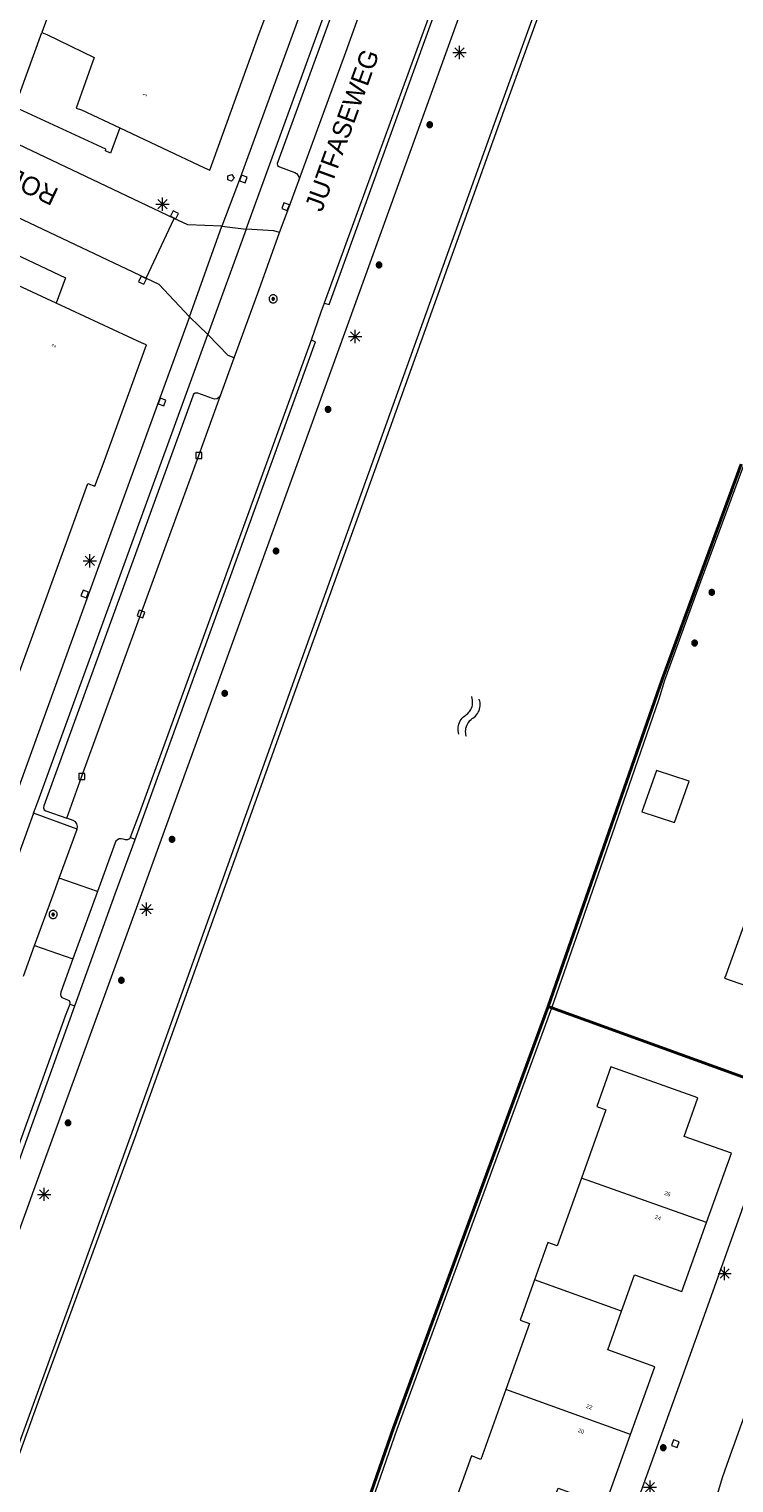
# Model space of a CAD drawing. Header units: metres. Extents: x 135779 to 137489, y 452643 to 455118.
# Tile 194 of 256: x 136476 to 136529, y 453526 to 453636. Entities that reach past the tile are written whole.
import ezdxf
from ezdxf.enums import TextEntityAlignment as Align

# ---------------------------------------------------------------- set-up
doc = ezdxf.new("R2010")
doc.units = ezdxf.units.M
doc.linetypes.add('DGN_Style_4', pattern=[89.853097, 44.898487, -22.449243, 0.056123, -22.449243])
for name, color, linetype, lineweight in [('KTop_NAR_Huisnummer (t)', 7, 'Continuous', 13), ('KTop_NAR_Huisnummer tijdelijk (t)', 7, 'Continuous', 13), ('KTop_ORL_Weg_Straatnaam (t)', 7, 'Continuous', 13), ('KTop_OTD_Gesloten verharding', 15, 'Continuous', 13), ('KTop_PAL_Lichtmast', 40, 'Continuous', 13), ('KTop_PND_Grondvlaksituatie van BAG-pand [tachy]', 1, 'Continuous', 13), ('KTop_PND_Pandscheiding', 40, 'Continuous', 13), ('KTop_PUT_Brandkraan of -put', 1, 'Continuous', 13), ('KTop_PUT_Inspectie- of rioolput', 15, 'Continuous', 13), ('KTop_PUT_Kolk', 15, 'Continuous', 13), ('KTop_SHD_Damwand (l)', 1, 'Continuous', 40), ('KTop_SHD_Hek (l)', 15, 'DGN_Style_4', 40), ('KTop_SHD_Kademuur', 16, 'Continuous', 13), ('KTop_SYM_Water', 150, 'Continuous', 0), ('KTop_VGO_Boom', 92, 'Continuous', 13), ('KTop_WGD_Fietspad', 40, 'Continuous', 13), ('KTop_WGD_Rijbaan_Lokale weg', 251, 'Continuous', 13), ('KTop_WGD_Rijbaan_Lokale weg_verkeersdrempel', 40, 'Continuous', 13), ('KTop_WGD_Voetpad', 251, 'Continuous', 13)]:
    doc.layers.add(name, color=color, linetype=linetype, lineweight=lineweight)
doc.styles.add('Style-ROVU', font='ROVU.shx')
doc.styles.add('Style-ROVUCURSIEF', font='ROVUCURSIEF.shx')

# ---------------------------------------------------------------- blocks, each defined once
blk = doc.blocks.new('PAL_Lichtmast')
at = {"layer": 'KTop_PAL_Lichtmast'}
for p, q in [((-0.35, -0.35), (0.35, 0.35)), ((0.35, -0.35), (-0.35, 0.35)), ((0, -0.5), (0, 0.5)), ((-0.5, 0), (0.5, 0))]:
    blk.add_line(p, q, dxfattribs=at)
blk = doc.blocks.new('PUT_Brandkraan_of_-put')
at = {"layer": 'KTop_PUT_Brandkraan of -put'}
for p, q in [((-0.25, 0.03), (0, 0.25)), ((-0.16, -0.25), (-0.25, 0.03)), ((0, 0.25), (0.25, 0.03)), ((0.25, 0.03), (0.16, -0.25)), ((0.16, -0.25), (-0.16, -0.25))]:
    blk.add_line(p, q, dxfattribs=at)
blk = doc.blocks.new('PUT_Inspectie-_of_rioolput')
at = {"layer": 'KTop_PUT_Inspectie- of rioolput', "flags": 128}
for points in [[(0.31, 0), (0.31, 0.03), (0.3, 0.06), (0.29, 0.1), (0.28, 0.13), (0.27, 0.15), (0.25, 0.18), (0.23, 0.21), (0.21, 0.23), (0.18, 0.25), (0.15, 0.27), (0.13, 0.28), (0.1, 0.29), (0.06, 0.3), (0.03, 0.31), (0, 0.31), (-0.03, 0.31), (-0.06, 0.3), (-0.1, 0.29), (-0.13, 0.28), (-0.16, 0.27), (-0.18, 0.25), (-0.21, 0.23), (-0.23, 0.21), (-0.25, 0.18), (-0.27, 0.15), (-0.28, 0.13), (-0.29, 0.1), (-0.3, 0.06), (-0.31, 0.03), (-0.31, 0), (-0.31, -0.03), (-0.3, -0.06), (-0.29, -0.1), (-0.28, -0.13), (-0.27, -0.16), (-0.25, -0.18), (-0.23, -0.21), (-0.21, -0.23), (-0.18, -0.25), (-0.15, -0.27), (-0.13, -0.28), (-0.1, -0.29), (-0.06, -0.3), (-0.03, -0.31), (0, -0.31), (0.03, -0.31), (0.06, -0.3), (0.1, -0.29), (0.13, -0.28), (0.15, -0.27), (0.18, -0.25), (0.21, -0.23), (0.23, -0.21), (0.25, -0.18), (0.27, -0.15), (0.28, -0.13), (0.29, -0.1), (0.3, -0.06), (0.31, -0.03), (0.31, 0)], [(0.1, 0), (0.09, 0.01), (0.09, 0.02), (0.09, 0.03), (0.09, 0.04), (0.08, 0.05), (0.08, 0.06), (0.07, 0.06), (0.06, 0.07), (0.06, 0.08), (0.05, 0.08), (0.04, 0.09), (0.03, 0.09), (0.02, 0.09), (0.01, 0.09), (0, 0.09), (-0.01, 0.09), (-0.02, 0.09), (-0.03, 0.09), (-0.04, 0.09), (-0.05, 0.08), (-0.06, 0.08), (-0.06, 0.07), (-0.07, 0.06), (-0.08, 0.06), (-0.08, 0.05), (-0.09, 0.04), (-0.09, 0.03), (-0.09, 0.02), (-0.09, 0.01), (-0.09, 0), (-0.09, -0.01), (-0.09, -0.02), (-0.09, -0.03), (-0.09, -0.04), (-0.08, -0.05), (-0.08, -0.06), (-0.07, -0.06), (-0.06, -0.07), (-0.06, -0.08), (-0.05, -0.08), (-0.04, -0.09), (-0.03, -0.09), (-0.02, -0.09), (-0.01, -0.09), (0, -0.09), (0.01, -0.09), (0.02, -0.09), (0.03, -0.09), (0.04, -0.09), (0.05, -0.08), (0.06, -0.08), (0.06, -0.07), (0.07, -0.06), (0.08, -0.06), (0.08, -0.05), (0.09, -0.04), (0.09, -0.03), (0.09, -0.02), (0.09, -0.01), (0.1, 0)], [(0.04, 0), (0.03, 0), (0.03, 0.01), (0.03, 0.01), (0.03, 0.01), (0.03, 0.02), (0.03, 0.02), (0.03, 0.02), (0.02, 0.03), (0.02, 0.03), (0.02, 0.03), (0.01, 0.03), (0.01, 0.03), (0.01, 0.03), (0, 0.03), (0, 0.03), (0, 0.03), (-0.01, 0.03), (-0.01, 0.03), (-0.01, 0.03), (-0.02, 0.03), (-0.02, 0.03), (-0.02, 0.03), (-0.03, 0.02), (-0.03, 0.02), (-0.03, 0.02), (-0.03, 0.01), (-0.03, 0.01), (-0.03, 0.01), (-0.03, 0), (-0.03, 0), (-0.03, 0), (-0.03, -0.01), (-0.03, -0.01), (-0.03, -0.01), (-0.03, -0.02), (-0.03, -0.02), (-0.03, -0.02), (-0.02, -0.03), (-0.02, -0.03), (-0.02, -0.03), (-0.01, -0.03), (-0.01, -0.03), (-0.01, -0.03), (0, -0.03), (0, -0.03), (0, -0.03), (0.01, -0.03), (0.01, -0.03), (0.01, -0.03), (0.02, -0.03), (0.02, -0.03), (0.02, -0.03), (0.03, -0.02), (0.03, -0.02), (0.03, -0.02), (0.03, -0.01), (0.03, -0.01), (0.03, -0.01), (0.03, 0), (0.04, 0)], [(0.01, 0.02), (0.01, 0.02), (0.01, 0.02), (0, 0.02), (0, 0.02), (0, 0.02), (0, 0.02), (-0.01, 0.02), (-0.01, 0.02), (-0.01, 0.02), (-0.01, 0.02), (-0.01, 0.02), (-0.02, 0.02), (-0.02, 0.01), (-0.02, 0.01), (-0.02, 0.01), (-0.02, 0.01), (-0.02, 0.01), (-0.02, 0), (-0.02, 0), (-0.02, 0), (-0.02, 0), (-0.02, -0.01), (-0.02, -0.01), (-0.02, -0.01), (-0.02, -0.01), (-0.02, -0.01), (-0.02, -0.02), (-0.01, -0.02), (-0.01, -0.02), (-0.01, -0.02), (-0.01, -0.02), (-0.01, -0.02), (0, -0.02), (0, -0.02), (0, -0.02), (0, -0.02), (0.01, -0.02), (0.01, -0.02), (0.01, -0.02), (0.01, -0.02), (0.01, -0.02), (0.02, -0.02), (0.02, -0.01), (0.02, -0.01), (0.02, -0.01), (0.02, -0.01), (0.02, -0.01), (0.02, 0), (0.02, 0), (0.02, 0), (0.02, 0), (0.02, 0.01), (0.02, 0.01), (0.02, 0.01), (0.02, 0.01), (0.02, 0.01), (0.02, 0.02), (0.01, 0.02), (0.01, 0.02), (0.01, 0.02)]]:
    blk.add_lwpolyline(points, dxfattribs=at)
blk = doc.blocks.new('PUT_Kolk')
at = {"layer": 'KTop_PUT_Kolk', "flags": 128}
blk.add_lwpolyline([(0.22, -0.23), (0.22, 0.22), (-0.23, 0.22), (-0.23, -0.23), (0.22, -0.23)], dxfattribs=at)
blk = doc.blocks.new('VGO_Boom')
at = {"layer": 'KTop_VGO_Boom', "flags": 128}
for points in [[(0.21, 0), (0.21, 0.02), (0.21, 0.04), (0.2, 0.07), (0.2, 0.09), (0.19, 0.11), (0.17, 0.13), (0.16, 0.14), (0.14, 0.16), (0.13, 0.17), (0.11, 0.19), (0.09, 0.2), (0.07, 0.2), (0.04, 0.21), (0.02, 0.21), (0, 0.21), (-0.02, 0.21), (-0.05, 0.21), (-0.07, 0.2), (-0.09, 0.2), (-0.11, 0.19), (-0.13, 0.17), (-0.14, 0.16), (-0.16, 0.14), (-0.17, 0.13), (-0.19, 0.11), (-0.2, 0.09), (-0.2, 0.07), (-0.21, 0.04), (-0.21, 0.02), (-0.22, 0), (-0.21, -0.02), (-0.21, -0.05), (-0.2, -0.07), (-0.2, -0.09), (-0.19, -0.11), (-0.17, -0.13), (-0.16, -0.14), (-0.14, -0.16), (-0.13, -0.17), (-0.11, -0.19), (-0.09, -0.2), (-0.07, -0.2), (-0.05, -0.21), (-0.02, -0.21), (0, -0.22), (0.02, -0.21), (0.04, -0.21), (0.07, -0.2), (0.09, -0.2), (0.11, -0.19), (0.13, -0.17), (0.14, -0.16), (0.16, -0.14), (0.17, -0.13), (0.19, -0.11), (0.2, -0.09), (0.2, -0.07), (0.21, -0.05), (0.21, -0.02), (0.21, 0)], [(0.15, 0), (0.15, 0.02), (0.15, 0.03), (0.15, 0.05), (0.14, 0.06), (0.13, 0.08), (0.13, 0.09), (0.12, 0.1), (0.1, 0.12), (0.09, 0.13), (0.08, 0.13), (0.06, 0.14), (0.05, 0.15), (0.03, 0.15), (0.02, 0.15), (0, 0.15), (-0.02, 0.15), (-0.03, 0.15), (-0.05, 0.15), (-0.06, 0.14), (-0.08, 0.13), (-0.09, 0.13), (-0.1, 0.12), (-0.12, 0.1), (-0.13, 0.09), (-0.13, 0.08), (-0.14, 0.06), (-0.15, 0.05), (-0.15, 0.03), (-0.15, 0.02), (-0.16, 0), (-0.15, -0.02), (-0.15, -0.03), (-0.15, -0.05), (-0.14, -0.06), (-0.13, -0.08), (-0.13, -0.09), (-0.12, -0.1), (-0.1, -0.12), (-0.09, -0.13), (-0.08, -0.13), (-0.06, -0.14), (-0.05, -0.15), (-0.03, -0.15), (-0.02, -0.15), (0, -0.16), (0.02, -0.15), (0.03, -0.15), (0.05, -0.15), (0.06, -0.14), (0.08, -0.13), (0.09, -0.13), (0.1, -0.12), (0.12, -0.1), (0.13, -0.09), (0.13, -0.08), (0.14, -0.06), (0.15, -0.05), (0.15, -0.03), (0.15, -0.02), (0.15, 0)], [(0.1, 0), (0.09, 0.01), (0.09, 0.02), (0.09, 0.03), (0.09, 0.04), (0.08, 0.05), (0.08, 0.06), (0.07, 0.06), (0.06, 0.07), (0.06, 0.08), (0.05, 0.08), (0.04, 0.09), (0.03, 0.09), (0.02, 0.09), (0.01, 0.09), (0, 0.09), (-0.01, 0.09), (-0.02, 0.09), (-0.03, 0.09), (-0.04, 0.09), (-0.05, 0.08), (-0.06, 0.08), (-0.06, 0.07), (-0.07, 0.06), (-0.08, 0.06), (-0.08, 0.05), (-0.09, 0.04), (-0.09, 0.03), (-0.09, 0.02), (-0.09, 0.01), (-0.1, 0), (-0.09, -0.01), (-0.09, -0.02), (-0.09, -0.03), (-0.09, -0.04), (-0.08, -0.05), (-0.08, -0.06), (-0.07, -0.06), (-0.06, -0.07), (-0.06, -0.08), (-0.05, -0.08), (-0.04, -0.09), (-0.03, -0.09), (-0.02, -0.09), (-0.01, -0.09), (0, -0.1), (0.01, -0.09), (0.02, -0.09), (0.03, -0.09), (0.04, -0.09), (0.05, -0.08), (0.06, -0.08), (0.06, -0.07), (0.07, -0.06), (0.08, -0.06), (0.08, -0.05), (0.09, -0.04), (0.09, -0.03), (0.09, -0.02), (0.09, -0.01), (0.1, 0)], [(0.04, 0), (0.03, 0), (0.03, 0.01), (0.03, 0.01), (0.03, 0.01), (0.03, 0.02), (0.03, 0.02), (0.03, 0.02), (0.02, 0.03), (0.02, 0.03), (0.02, 0.03), (0.01, 0.03), (0.01, 0.03), (0.01, 0.03), (0, 0.03), (0, 0.03), (0, 0.03), (-0.01, 0.03), (-0.01, 0.03), (-0.01, 0.03), (-0.02, 0.03), (-0.02, 0.03), (-0.02, 0.03), (-0.03, 0.02), (-0.03, 0.02), (-0.03, 0.02), (-0.03, 0.01), (-0.03, 0.01), (-0.03, 0.01), (-0.04, 0), (-0.04, 0), (-0.04, 0), (-0.03, -0.01), (-0.03, -0.01), (-0.03, -0.01), (-0.03, -0.02), (-0.03, -0.02), (-0.03, -0.02), (-0.02, -0.03), (-0.02, -0.03), (-0.02, -0.03), (-0.01, -0.03), (-0.01, -0.03), (-0.01, -0.03), (0, -0.04), (0, -0.04), (0, -0.04), (0.01, -0.03), (0.01, -0.03), (0.01, -0.03), (0.02, -0.03), (0.02, -0.03), (0.02, -0.03), (0.03, -0.02), (0.03, -0.02), (0.03, -0.02), (0.03, -0.01), (0.03, -0.01), (0.03, -0.01), (0.03, 0), (0.04, 0)]]:
    blk.add_lwpolyline(points, dxfattribs=at)
blk = doc.blocks.new('SYM_Water')
at = {"layer": 'KTop_SYM_Water', "flags": 128}
for points in [[(-1.5, 0.28), (-1.39, 0.36), (-1.28, 0.42), (-1.16, 0.47), (-1.03, 0.5), (-0.91, 0.53), (-0.78, 0.54), (-0.65, 0.53), (-0.52, 0.52), (-0.39, 0.48), (-0.27, 0.44), (-0.15, 0.38), (-0.04, 0.32), (-0.01, 0.29)], [(-0.01, 0.29), (0.09, 0.22), (0.19, 0.16), (0.31, 0.11), (0.42, 0.07), (0.54, 0.05), (0.66, 0.03), (0.79, 0.03), (0.91, 0.05), (1.03, 0.07), (1.15, 0.11), (1.26, 0.16), (1.37, 0.22), (1.47, 0.29), (1.49, 0.32)], [(-1.49, -0.32), (-1.39, -0.24), (-1.27, -0.18), (-1.15, -0.13), (-1.03, -0.1), (-0.9, -0.07), (-0.77, -0.06), (-0.64, -0.07), (-0.51, -0.09), (-0.39, -0.12), (-0.26, -0.16), (-0.15, -0.22), (-0.04, -0.28), (-0.01, -0.31)], [(-0.01, -0.31), (0.09, -0.38), (0.2, -0.44), (0.31, -0.49), (0.43, -0.53), (0.55, -0.55), (0.67, -0.57), (0.79, -0.57), (0.92, -0.55), (1.04, -0.53), (1.15, -0.49), (1.27, -0.44), (1.37, -0.38), (1.47, -0.31), (1.5, -0.28)]]:
    blk.add_lwpolyline(points, dxfattribs=at)

msp = doc.modelspace()

# ---------------------------------------------------------------- linework, layer by layer
at = {"layer": 'KTop_OTD_Gesloten verharding', "flags": 128}
for points in [[(136529.89, 453602.75), (136526.24, 453592.88), (136523.91, 453586.49), (136515.3, 453561.78)], [(136515.58, 453561.68), (136517.8, 453568.09), (136522.06, 453580.37), (136523.68, 453585.02), (136524.1, 453586.43), (136526.43, 453592.81), (136530.08, 453602.68)], [(136484.07, 453574.4), (136483.7, 453574.54)], [(136479.14, 453561.97), (136479.53, 453561.83)], [(136515.3, 453561.78), (136503.61, 453529.94), (136500, 453519.57), (136491.1, 453493.99), (136491.03, 453493.8), (136490.75, 453493.05), (136491.03, 453492.93)], [(136491.37, 453493.88), (136500, 453518.69), (136503.88, 453529.84), (136515.58, 453561.68)], [(136515.58, 453561.68), (136515.3, 453561.78)]]:
    msp.add_lwpolyline(points, dxfattribs=at)
at = {"layer": 'KTop_PND_Grondvlaksituatie van BAG-pand [tachy]', "flags": 128}
for points in [[(136482.91, 453628.16), (136489.33, 453625.14), (136489.72, 453624.97), (136493.46, 453635.28), (136494.02, 453636.81), (136493.46, 453637.01), (136495.29, 453642.05), (136497.75, 453648.8), (136500, 453655), (136500.2, 453655.55), (136500, 453655.62), (136499.58, 453655.78), (136500, 453656.92), (136500.8, 453659.08), (136501.3, 453658.9), (136501.4, 453659.21)], [(136476.2, 453641.37), (136475.31, 453638.92), (136477.95, 453637.93), (136477.02, 453635.35)], [(136477.02, 453635.35), (136477.4, 453635.21), (136480.99, 453633.47), (136479.62, 453629.65), (136480.02, 453629.52), (136482.91, 453628.16)], [(136478.11, 453614.92), (136475.25, 453616.25), (136474.8, 453616.43), (136473.2, 453611.99), (136469.3, 453612.97), (136469.33, 453613.04), (136468.96, 453613.17)], [(136448.47, 453556.75), (136462.47, 453551.66), (136464.77, 453558), (136467.12, 453564.48), (136469.47, 453570.93), (136471.78, 453577.29), (136474.12, 453583.73), (136476.44, 453590.12), (136478.78, 453596.55), (136480.5, 453601.28), (136481.04, 453601.08), (136481.65, 453602.75), (136484.93, 453611.76), (136484.6, 453611.88), (136478.11, 453614.92)], [(136525.96, 453578.8), (136523.48, 453579.61), (136522.38, 453576.48), (136524.83, 453575.67), (136525.96, 453578.8)], [(136530.5, 453569.1), (136528.71, 453564.15), (136528.62, 453563.91), (136531.44, 453562.95)], [(136527.27, 453545.47), (136529.14, 453550.69), (136525.57, 453551.97), (136526.6, 453554.87), (136520.03, 453557.23), (136518.96, 453554.23), (136519.66, 453553.98), (136517.81, 453548.82)], [(136517.81, 453548.82), (136515.98, 453543.71), (136515.27, 453543.96), (136514.26, 453541.13)], [(136520.83, 453538.76), (136521.82, 453541.52), (136525.39, 453540.24), (136527.27, 453545.47)], [(136514.26, 453541.13), (136513.17, 453538.08), (136513.87, 453537.83), (136512.09, 453532.86)], [(136521.52, 453529.44), (136523.36, 453534.57), (136519.79, 453535.85), (136520.83, 453538.76)], [(136512.09, 453532.86), (136510.2, 453527.57), (136509.49, 453527.83), (136508.43, 453524.88)], [(136515.02, 453522.55), (136516.04, 453525.39), (136519.61, 453524.11), (136521.52, 453529.44)]]:
    msp.add_lwpolyline(points, dxfattribs=at)
at = {"layer": 'KTop_PND_Pandscheiding', "flags": 128}
for points in [[(136527.27, 453545.47), (136517.81, 453548.82)], [(136520.83, 453538.76), (136514.26, 453541.13)], [(136521.52, 453529.44), (136512.09, 453532.86)]]:
    msp.add_lwpolyline(points, dxfattribs=at)
at = {"layer": 'KTop_SHD_Damwand (l)', "flags": 128}
for points in [[(136515.3, 453561.78), (136523.91, 453586.49), (136526.24, 453592.88), (136529.89, 453602.75)], [(136515.3, 453561.78), (136503.61, 453529.94), (136500, 453519.57)]]:
    msp.add_lwpolyline(points, dxfattribs=at)
at = {"layer": 'KTop_SHD_Hek (l)', "flags": 128}
for points in [[(136515.58, 453561.68), (136515.3, 453561.78)], [(136515.58, 453561.68), (136532.93, 453555.4)]]:
    msp.add_lwpolyline(points, dxfattribs=at)
at = {"layer": 'KTop_SHD_Kademuur'}
for points in [[(136465.79, 453502.65, 1.17), (136477, 453533.41, 1.1), (136483.72, 453551.94, 1.11), (136495.88, 453585.78, 1.1), (136504.17, 453608.81, 1.1), (136511.7, 453629.74, 1.11), (136514.79, 453638.3, 1.09), (136516.88, 453643.8, 1.44), (136517.09, 453644.37, 1.64)], [(136466.15, 453502.52, 1.15), (136477.11, 453532.87, 1.12), (136484.05, 453551.84, 1.11), (136496.23, 453585.74, 1.08), (136502.98, 453604.44, 1.09), (136511.98, 453629.49, 1.1), (136516.79, 453642.75, 1.05), (136517.34, 453644.24, 1.51)]]:
    msp.add_polyline3d(points, dxfattribs=at)
at = {"layer": 'KTop_WGD_Fietspad', "flags": 128}
for points in [[(136492.48, 453620.51), (136500, 453641.21), (136505.65, 453656.77), (136506.32, 453658.64), (136517.92, 453690.53), (136523.02, 453704.62)], [(136510.34, 453641.5), (136500.2, 453613.48), (136500, 453612.92), (136484.25, 453569.46), (136476.4, 453547.89), (136475.91, 453546.54), (136464.72, 453515.72), (136457.34, 453495.22), (136455.74, 453490.84), (136441.31, 453451.26), (136425.27, 453406.79), (136422.83, 453400), (136414.59, 453377.02), (136413.44, 453373.82), (136399.07, 453333.54), (136389.22, 453305.71), (136383.24, 453288.87), (136381.14, 453282.96), (136371.37, 453255.14), (136370.19, 453251.61), (136367.58, 453241.52)], [(136498.37, 453614.92), (136498.74, 453614.81), (136500, 453618.29), (136507.96, 453640.26), (136507.66, 453640.37)], [(136496.7, 453637.21), (136492.02, 453624.38), (136490.64, 453620.73)], [(136490.64, 453620.73), (136492.48, 453620.51)], [(136488.18, 453613.88), (136485.88, 453607.53), (136480.52, 453592.85), (136474.95, 453577.48), (136465.13, 453550.64), (136464.76, 453549.62)], [(136489.58, 453612.54), (136488.18, 453613.88)], [(136476.4, 453576.38), (136476.72, 453577.25), (136489.58, 453612.54)], [(136484.07, 453574.4), (136497.71, 453611.98), (136497.37, 453612.13)], [(136476.4, 453576.38), (136472.38, 453565.33)], [(136479.53, 453561.83), (136482.58, 453570.29), (136484.07, 453574.4)], [(136473.11, 453545.32), (136473.51, 453545.17), (136474.24, 453547.18), (136474.76, 453548.59), (136479.53, 453561.83)]]:
    msp.add_lwpolyline(points, dxfattribs=at)
at = {"layer": 'KTop_WGD_Rijbaan_Lokale weg', "flags": 128}
for points in [[(136496.46, 453624.17), (136500, 453633.87), (136500.84, 453636.18), (136505.35, 453648.59), (136507.96, 453655.87)], [(136507.66, 453640.37), (136500, 453619.39), (136498.37, 453614.92)], [(136487.04, 453621.32), (136468.56, 453630.07)], [(136466.42, 453625.55), (136468.25, 453624.69), (136484.91, 453616.8)], [(136495, 453620.25), (136495.69, 453622.11), (136496.46, 453624.17)], [(136484.91, 453616.8), (136487.04, 453621.32)], [(136491.57, 453610.78), (136493.44, 453615.94), (136495, 453620.25)], [(136498.37, 453614.92), (136498.12, 453614.23), (136497.37, 453612.13)], [(136497.37, 453612.13), (136484.41, 453576.42), (136483.7, 453574.54)], [(136490.53, 453607.94), (136491.57, 453610.78)], [(136478.92, 453576.01), (136480.06, 453579.17), (136484.52, 453591.43), (136488.89, 453603.41), (136490.53, 453607.94)], [(136479.69, 453575.19), (136479.72, 453575.38), (136479.68, 453575.57), (136479.56, 453575.72), (136479.39, 453575.82), (136478.92, 453576.01)], [(136478.33, 453571.48), (136479.69, 453575.19)], [(136483.7, 453574.54), (136483.64, 453574.45), (136483.5, 453574.37), (136483.34, 453574.36), (136483.17, 453574.42), (136483.02, 453574.46), (136482.88, 453574.44), (136482.75, 453574.38), (136482.63, 453574.26), (136482.56, 453574.14), (136481.23, 453570.47)], [(136481.23, 453570.47), (136478.33, 453571.48)], [(136475.63, 453564.07), (136476.48, 453566.4)], [(136476.48, 453566.4), (136479.38, 453565.39)], [(136479.38, 453565.39), (136478.47, 453562.86), (136478.44, 453562.69), (136478.46, 453562.57), (136478.54, 453562.47), (136478.78, 453562.36), (136478.97, 453562.29), (136479.09, 453562.23), (136479.15, 453562.11), (136479.14, 453561.97)], [(136547.29, 453564.39), (136545.01, 453563.14), (136533.59, 453557.18), (136532.93, 453555.4), (136533.12, 453555.37), (136531.19, 453549.95), (136527.46, 453539.5), (136525.42, 453533.8), (136521.83, 453523.81), (136520.5, 453520.03), (136519.76, 453517.62), (136516.59, 453506.96), (136514.86, 453501.25), (136511.88, 453491.24), (136510.43, 453486.4), (136509.33, 453486.58)], [(136479.14, 453561.97), (136478.79, 453561.04), (136474.36, 453548.73), (136473.85, 453547.33), (136473.11, 453545.32)], [(136536.86, 453480.25), (136520.38, 453486.94), (136518.77, 453490.32), (136518.14, 453491.58), (136518.76, 453493.68), (136521.91, 453504.26), (136523.64, 453510.03), (136526.84, 453520.74), (136528.48, 453526.19), (136528.83, 453527.2), (136532.55, 453537.61), (136534.59, 453543.32), (136538.38, 453553.84), (136545.16, 453557.49)]]:
    msp.add_lwpolyline(points, dxfattribs=at)
at = {"layer": 'KTop_WGD_Rijbaan_Lokale weg_verkeersdrempel', "flags": 128}
for points in [[(136490.64, 453620.73), (136488.07, 453620.83), (136487.04, 453621.32)], [(136488.18, 453613.88), (136490.64, 453620.73)], [(136492.48, 453620.51), (136489.58, 453612.54)], [(136495, 453620.25), (136494.55, 453620.39), (136492.48, 453620.51)], [(136484.91, 453616.8), (136485.88, 453616.34), (136488.18, 453613.88)], [(136491.57, 453610.78), (136491.1, 453610.96), (136489.58, 453612.54)], [(136476.48, 453566.4), (136477.95, 453570.43), (136478.33, 453571.48)], [(136481.23, 453570.47), (136480.85, 453569.43), (136479.38, 453565.39)]]:
    msp.add_lwpolyline(points, dxfattribs=at)
at = {"layer": 'KTop_WGD_Voetpad', "flags": 128}
for points in [[(136507.96, 453655.87), (136506.14, 453656.57), (136500, 453639.68), (136494.87, 453625.58), (136494.82, 453625.46), (136494.85, 453625.32), (136494.95, 453625.23), (136495, 453625.21), (136496.15, 453624.79), (136496.27, 453624.72), (136496.41, 453624.57), (136496.47, 453624.38), (136496.46, 453624.17)], [(136482.91, 453628.16), (136482.21, 453626.25), (136481.84, 453626.41), (136481.86, 453626.54), (136475.31, 453629.57), (136474.96, 453629.67), (136475.33, 453630.7), (136477.02, 453635.35)], [(136468.96, 453613.17), (136471.55, 453620.24), (136478.81, 453616.83), (136478.11, 453614.92)], [(136490.53, 453607.94), (136490.44, 453607.8), (136490.29, 453607.69), (136490.1, 453607.66), (136489.92, 453607.7), (136488.82, 453608.11), (136488.77, 453608.12), (136488.62, 453608.11), (136488.5, 453608.03), (136488.44, 453607.89), (136477.17, 453576.94), (136477.15, 453576.79), (136477.21, 453576.65), (136477.33, 453576.56), (136478.92, 453576.01)], [(136479.69, 453575.19), (136476.4, 453576.38)]]:
    msp.add_lwpolyline(points, dxfattribs=at)

# ---------------------------------------------------------------- block references
at = {"layer": 'KTop_PAL_Lichtmast'}
for p in [(136508.6, 453633.85), (136486.15, 453622.4), (136500.7, 453612.4), (136480.66, 453595.45), (136484.94, 453569.13), (136477.2, 453547.59), (136528.63, 453541.61), (136522.99, 453525.47)]:
    msp.add_blockref('PAL_Lichtmast', p, dxfattribs=at)
at = {"layer": 'KTop_PUT_Brandkraan of -put', "rotation": 339.2892874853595}
msp.add_blockref('PUT_Brandkraan_of_-put', (136491.31, 453624.41), dxfattribs=at)
at = {"layer": 'KTop_PUT_Inspectie- of rioolput'}
for p, rotation in [((136494.51, 453615.24), 70.03849452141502), ((136477.88, 453568.73), 159.9450985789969)]:
    msp.add_blockref('PUT_Inspectie-_of_rioolput', p, dxfattribs=dict(at, rotation=rotation))
at = {"layer": 'KTop_PUT_Kolk'}
for p, rotation in [((136492.25, 453624.29), 159.3903070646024), ((136495.45, 453622.2), 339.7966023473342), ((136487.06, 453621.58), 244.6611578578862), ((136484.63, 453616.65), 64.66801708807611), ((136486.11, 453607.45), 160.0552877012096), ((136480.28, 453592.94), 340.0980692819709), ((136484.52, 453591.43), 159.9546929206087), ((136524.89, 453528.75), 160.2336249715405)]:
    msp.add_blockref('PUT_Kolk', p, dxfattribs=dict(at, rotation=rotation))
for p in [(136488.89, 453603.41), (136480.06, 453579.17)]:
    msp.add_blockref('PUT_Kolk', p, dxfattribs=at)
at = {"layer": 'KTop_SYM_Water', "rotation": 70.7980703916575}
msp.add_blockref('SYM_Water', (136509.31, 453583.68), dxfattribs=at)
at = {"layer": 'KTop_VGO_Boom'}
for p in [(136506.34, 453628.39), (136502.51, 453617.8), (136498.66, 453606.89), (136494.73, 453596.19), (136527.66, 453593.07), (136526.36, 453589.24), (136490.85, 453585.44), (136486.87, 453574.41), (136483.04, 453563.76), (136479.01, 453552.99), (136523.99, 453528.45)]:
    msp.add_blockref('VGO_Boom', p, dxfattribs=at)

# ---------------------------------------------------------------- texts
at = {"layer": 'KTop_NAR_Huisnummer (t)', "style": 'Style-ROVU'}
for s, rotation, p in [('2', 70.1, (136477.97, 453611.8)), ('26', 340.3, (136524.53, 453547.55)), ('24', 340.3, (136523.81, 453545.75)), ('22', 340.3, (136518.62, 453531.46)), ('20', 340.3, (136518, 453529.63))]:
    msp.add_text(s, height=0.3, rotation=rotation, dxfattribs=at).set_placement(p, align=Align.MIDDLE_RIGHT)
at = {"layer": 'KTop_NAR_Huisnummer tijdelijk (t)', "style": 'Style-ROVUCURSIEF'}
msp.add_text('1', height=0.3, rotation=70, dxfattribs=at).set_placement((136484.76, 453630.55), align=Align.MIDDLE_LEFT)
at = {"layer": 'KTop_ORL_Weg_Straatnaam (t)', "style": 'Style-ROVU'}
for s, rotation, p in [('JUTFASEWEG', 70.061, (136498.19, 453621.74)), ('ROERSTRAAT', 154.412, (136478.39, 453623.5))]:
    msp.add_text(s, height=1.4, rotation=rotation, dxfattribs=at).set_placement(p)

doc.saveas('drawing.dxf')
